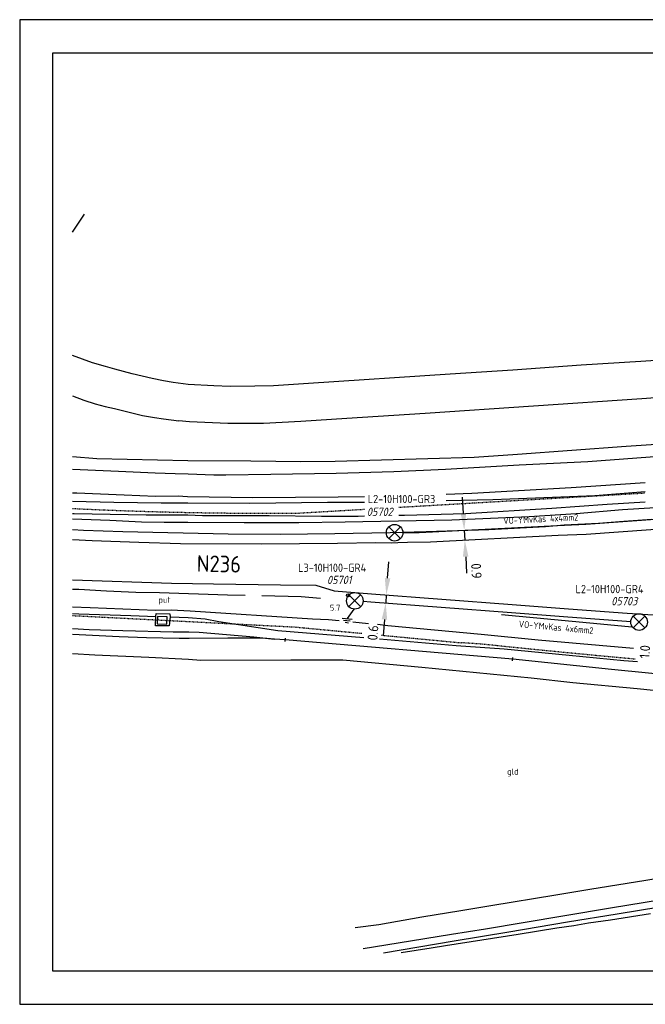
# Model space of a CAD drawing. Extents: x 130725 to 131355, y 479354 to 479502.
# Tile 1 of 19: x 130725 to 130819, y 479354 to 479502. Entities that reach past the tile are written whole.
import ezdxf
from ezdxf.enums import TextEntityAlignment as Align

# ---------------------------------------------------------------- set-up
doc = ezdxf.new("R2010")
doc.units = 0
doc.header["$LTSCALE"] = 5
doc.header["$MEASUREMENT"] = 0
doc.header["$PDMODE"] = 3
doc.linetypes.add('STIPPELFIJN', pattern=[0.003, 0.002, -0.001])
doc.layers.get('0').update_dxf_attribs({"linetype": 'CONTINUOUS'})
doc.layers.get('DEFPOINTS').update_dxf_attribs({"linetype": 'CONTINUOUS'})
for name, color, linetype in [('B99-D', 7, 'CONTINUOUS'), ('C00-F', 3, 'STIPPELFIJN'), ('C00-T', 3, 'STIPPELFIJN'), ('C000G5-VERH-050', 11, 'CONTINUOUS'), ('C06-F', 3, 'CONTINUOUS'), ('E00-F', 7, 'CONTINUOUS'), ('E01-F', 7, 'CONTINUOUS'), ('KADER1', 3, 'CONTINUOUS'), ('L00-F', 4, 'CONTINUOUS'), ('L02-F', 4, 'BESCH'), ('M03-T', 7, 'RASTER'), ('M49-F', 7, 'CONTINUOUS'), ('N32-D', 3, 'CONTINUOUS'), ('Q01-T', 7, 'CONTINUOUS'), ('Q83-T', 7, 'CONTINUOUS'), ('SIV-OV-MAATVOERING', 6, 'CONTINUOUS'), ('SIV-OV-NIEUW-ARM', 2, 'CONTINUOUS'), ('SIV-OV-NIEUW-KABEL', 3, 'CONTINUOUS'), ('SIV-TEKST-025', 7, 'CONTINUOUS'), ('SIV-TEKST-070', 5, 'CONTINUOUS')]:
    doc.layers.add(name, color=color, linetype=linetype)
doc.styles.add('I050-0', font='ISO.shx', dxfattribs={"height": 2.5})
doc.styles.add('ISO', font='ISO.shx')
doc.styles.get("Standard").update_dxf_attribs({"font": 'txt.shx'})
doc.linetypes.add('BESCH', pattern='A,0.005,[136,giskit.shx,S=0.001,R=0,X=0,Y=0.0002],0.005', length=0.01)
doc.linetypes.add('RASTER', pattern='A,0.005,-0.002,[135,giskit.shx,S=0.0008,R=0,X=0,Y=0],-0.002,0.005', length=0.014)
doc.dimstyles.get("Standard").update_dxf_attribs({"dimtxt": 0.18, "dimasz": 0.18, "dimexe": 0.18, "dimexo": 0.0625, "dimgap": 0.09, "dimtad": 0, "dimtih": 1, "dimtoh": 1, "dimdec": 4, "dimzin": 0, "dimtxsty": 'STANDARD', "dimcen": 0.09, "dimazin": 3, "dimtfac": 1, "dimtdec": 4, "dimtofl": 0, "dimtmove": 0, "dimatfit": 3, "dimtolj": 1, "dimtzin": 0})

# ---------------------------------------------------------------- blocks, each defined once
blk = doc.blocks.new('PNH-A6')
at = {"layer": 'KADER1', "color": 7}
for p, q in [((0, 297), (0, 0)), ((1260, 297), (0, 297)), ((0, 0), (1260, 0))]:
    blk.add_line(p, q, dxfattribs=at)
at = {"layer": 'KADER1', "color": 21}
for p, q in [((10, 10), (10, 287)), ((10, 287), (1250, 287)), ((1250, 10), (10, 10))]:
    blk.add_line(p, q, dxfattribs=at)
blk = doc.blocks.new('*D117')
at = {"layer": 'DEFPOINTS', "color": 0}
for p in [(130779.77, 479415.35), (130779.67, 479414.14), (130779.78, 479414.13)]:
    blk.add_point(p, dxfattribs=at)
at = {"layer": 'SIV-OV-MAATVOERING', "color": 0}
for p, q in [((130780.06, 479417.84), (130780.25, 479420.33)), ((130779.87, 479415.34), (130779.78, 479414.13)), ((130779.59, 479411.63), (130779.41, 479409.14))]:
    blk.add_line(p, q, dxfattribs=at)
for points in [[(130779.65, 479417.87), (130780.48, 479417.81), (130779.87, 479415.34)], [(130779.18, 479411.67), (130780.01, 479411.6), (130779.78, 479414.13)]]:
    blk.add_solid(points, dxfattribs=at)
at = {"layer": 'SIV-OV-MAATVOERING', "color": 0, "insert": (130777.86, 479409.62), "char_height": 1.5, "attachment_point": 5, "rotation": 85.6844, "style": 'ISO'}
blk.add_mtext('\\A1;0.6', dxfattribs=at)
blk = doc.blocks.new('*D116')
at = {"layer": 'DEFPOINTS', "color": 0}
for p in [(130821.27, 479412.26), (130821.81, 479412.22), (130821.73, 479411.01)]:
    blk.add_point(p, dxfattribs=at)
at = {"layer": 'SIV-OV-MAATVOERING', "color": 0}
for p, q in [((130821.43, 479414.75), (130821.58, 479417.25)), ((130821.19, 479411.04), (130821.27, 479412.26)), ((130821.03, 479408.55), (130820.87, 479406.05))]:
    blk.add_line(p, q, dxfattribs=at)
for points in [[(130821.01, 479414.78), (130821.84, 479414.73), (130821.27, 479412.26)], [(130820.62, 479408.57), (130821.45, 479408.52), (130821.19, 479411.04)]]:
    blk.add_solid(points, dxfattribs=at)
at = {"layer": 'SIV-OV-MAATVOERING', "color": 0, "insert": (130818.86, 479406.76), "char_height": 1.5, "attachment_point": 5, "rotation": 86.3681, "style": 'ISO'}
blk.add_mtext('\\A1;1.0', dxfattribs=at)
blk = doc.blocks.new('*D78')
at = {"layer": 'DEFPOINTS', "color": 0}
for p in [(130791.63, 479425.09), (130791.71, 479423.6), (130791.71, 479423.6)]:
    blk.add_point(p, dxfattribs=at)
at = {"layer": 'SIV-OV-MAATVOERING', "color": 0}
for p, q in [((130791.5, 479427.59), (130791.37, 479430.09)), ((130791.63, 479425.09), (130791.71, 479423.6)), ((130791.84, 479421.1), (130791.97, 479418.6))]:
    blk.add_line(p, q, dxfattribs=at)
for points in [[(130791.92, 479427.61), (130791.09, 479427.57), (130791.63, 479425.09)], [(130792.26, 479421.12), (130791.42, 479421.08), (130791.71, 479423.6)]]:
    blk.add_solid(points, dxfattribs=at)
at = {"layer": 'SIV-OV-MAATVOERING', "color": 0, "insert": (130793.45, 479418.95), "char_height": 1.5, "attachment_point": 5, "rotation": 272.9749, "style": 'ISO'}
blk.add_mtext('\\A1;0.9', dxfattribs=at)
blk = doc.blocks.new('AE')
at = {"linetype": 'CONTINUOUS'}
for p, q in [((0, 0), (-0.88, -1.52)), ((-1.62, -1.52), (-0.12, -1.52)), ((-1.38, -1.82), (-0.38, -1.82)), ((-1.12, -2.12), (-0.62, -2.12))]:
    blk.add_line(p, q, dxfattribs=at)
blk = doc.blocks.new('OV')
for p, q in [((-0.88, 0.88), (0.88, -0.88)), ((-0.88, -0.88), (0.88, 0.88))]:
    blk.add_line(p, q)
at = {"linetype": 'CONTINUOUS'}
blk.add_circle((0, 0), 1.25, dxfattribs=at)
at = {"layer": 'SIV-TEKST-025', "color": 2, "style": 'ISO'}
blk.add_attdef('MASTGEG.', (-2.7, 6.04), '', height=1.25, dxfattribs=at)
at = {"layer": 'SIV-TEKST-025', "color": 2, "style": 'ISO', "oblique": 13.5}
blk.add_attdef('MASTNR.', (-2.7, 3.8), '', height=1.25, dxfattribs=at)
blk = doc.blocks.new('RONDJE', base_point=(20, 20))
blk.add_circle((20, 20), 0.237)
blk = doc.blocks.new('83')
at = {"linetype": 'CONTINUOUS'}
blk.add_blockref('RONDJE', (0, 0), dxfattribs=at)
at = {"linetype": 'CONTINUOUS', "style": 'ISO'}
blk.add_attdef('83', (0.6, 0), '', height=0.9, dxfattribs=at)
blk = doc.blocks.new('EINDE')
at = {"linetype": 'CONTINUOUS'}
blk.add_line((0.25, 0), (-0.25, 0), dxfattribs=at)
at = {"style": 'ISO'}
blk.add_attdef('EINDE', (0.6, 0), '', height=0.9, dxfattribs=at)

msp = doc.modelspace()

# ---------------------------------------------------------------- linework, layer by layer
at = {"layer": 'C00-F', "color": 8, "flags": 128}
msp.add_lwpolyline([(130817.41461957, 479405.63795538), (130811.638, 479406.172), (130802.776, 479407.029), (130794.048, 479407.924), (130791.17, 479408.12)], dxfattribs=at)
at = {"layer": 'C00-T', "color": 8, "flags": 128}
for points in [[(130781.7629628, 479428.55973451), (130818.88291028, 479430.716528)], [(130732.5639717, 479412.22368633), (130766.11, 479410.5), (130776.25710657, 479409.53630831)], [(130779.16192078, 479409.26043211), (130791.17, 479408.12)]]:
    msp.add_lwpolyline(points, dxfattribs=at)
msp.add_lwpolyline([(130732.5639717, 479428.37077435, 0.0138055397), (130766.45, 479427.67), (130776.59632, 479428.25953523)], format="xyb", dxfattribs=at)
at = {"layer": 'C000G5-VERH-050', "flags": 128}
for points in [[(130732.5639717, 479423.6689508), (130735.51062297, 479423.56215462), (130742.5533143, 479423.27720329), (130748.854, 479423.086), (130761.035, 479423.019), (130772.521, 479423.127), (130778.3, 479423.233), (130780.597, 479423.206), (130781.599, 479423.219), (130783.048, 479423.276), (130786.556, 479423.329), (130805.779, 479424.328), (130810.032, 479424.503), (130829.488, 479425.888)], [(130732.5639717, 479417.58451795), (130747.502, 479417.118), (130753.822, 479416.992), (130763.902, 479416.842), (130769.227, 479416.792), (130772.036, 479415.975), (130777.627, 479415.514), (130798.829, 479413.914), (130807.335, 479413.238), (130816.171, 479412.582), (130825.608, 479411.983), (130830.502, 479411.925), (130839.567, 479411.963), (130844.88999936, 479411.91992047)], [(130758.58689931, 479415.25198694), (130755.937, 479415.312), (130745.68846733, 479415.63094752), (130742.12300125, 479415.6988889), (130737.66541846, 479415.91007379), (130733.53444499, 479416.15290817), (130732.5639717, 479416.17202286)], [(130769.95873354, 479414.80106397), (130767.02, 479415.061), (130761.11151969, 479415.19481111)], [(130732.5639717, 479413.55252469), (130735.21414508, 479413.45938292), (130745.07996042, 479413.04266168), (130747.417, 479413.085), (130750.308, 479412.939), (130768.727, 479411.748), (130771.18, 479411.624), (130772.75829337, 479411.48929613)], [(130816.91544292, 479410.49354327), (130813.212, 479410.835), (130797.23668828, 479412.33983471)], [(130774.8468171, 479411.28175608), (130777.19771066, 479411.03912266)], [(130778.54141362, 479410.9004404), (130780.125, 479410.737), (130794.181, 479409.426), (130802.795, 479408.562), (130817.16347435, 479407.31911461)], [(130937.24687093, 479388.25705993), (130929.885, 479387.099), (130909.113, 479383.753), (130892.637, 479381.18), (130888.626, 479380.5), (130882.168, 479379.518), (130869.326, 479377.324), (130864.597, 479376.531), (130856.574, 479375.216), (130838.896, 479372.26), (130831.478, 479371.055), (130823.515, 479369.684), (130813.962, 479368.121), (130806.513, 479366.862), (130794.853, 479364.931), (130789.685, 479364.124), (130781.662, 479362.835), (130776.368, 479361.958)], [(130775.192, 479365.162), (130778.731, 479365.633), (130785.237, 479366.8), (130791.112, 479367.759), (130795.627, 479368.515), (130805.44, 479370.091), (130810.566, 479370.95), (130819.005, 479372.32), (130823.15, 479373.036), (130833.881, 479374.771), (130844.91481025, 479376.59814489)]]:
    msp.add_lwpolyline(points, dxfattribs=at)
at = {"layer": 'C06-F', "color": 8, "flags": 128}
for points in [[(130788.89292927, 479429.55258105), (130795.92, 479429.709), (130811.338, 479430.339), (130818.88291028, 479430.9154164)], [(130732.5639717, 479429.48132775), (130738.77394497, 479429.34506206), (130745.90470061, 479429.23888711), (130749.963, 479429.244), (130759.308, 479429.189), (130771.016, 479429.298), (130776.59632, 479429.31707049)], [(130818.88291028, 479429.33745137), (130813.185, 479428.975), (130804.823, 479428.351), (130791.795, 479427.554), (130782.634, 479427.316), (130781.7629628, 479427.29947154)], [(130776.59632, 479427.20143138), (130775.625, 479427.183), (130770.099, 479427.154), (130762.209, 479427.258), (130752.17, 479427.286), (130749.95, 479427.345), (130743.68755933, 479427.38376446), (130732.81309078, 479427.55682169), (130732.5639717, 479427.56884407)], [(130732.5639717, 479412.53644454), (130733.52644877, 479412.49867171), (130741.37107431, 479412.24819414), (130745.11531677, 479412.09218845)], [(130747.28433952, 479412.04565858), (130750.007, 479411.92), (130752.561, 479411.715), (130754.611, 479411.323), (130763.532, 479409.982), (130776.46738575, 479408.88840781)], [(130732.5639717, 479410.26852548), (130735.05566815, 479410.13104972), (130740.16664613, 479409.95345601), (130747.74337188, 479409.7905132), (130750.082, 479409.784), (130751.66, 479409.733), (130759.906, 479408.994), (130763.00798672, 479408.67581047)], [(130778.8537653, 479408.68665689), (130790.406, 479407.71), (130797.66, 479407.189), (130807.46, 479406.238), (130815.705, 479405.457), (130817.75746152, 479405.28111786)], [(130779.46476675, 479361.370389), (130790.101, 479363.174), (130798.349, 479364.528), (130807.17, 479366.013), (130814.673, 479367.232), (130830.588, 479369.862)], [(130819.692, 479367.244), (130813.652, 479366.285), (130810.369, 479365.816), (130808.139, 479365.414), (130805.592, 479365.056), (130799.769, 479364.119), (130788.789, 479362.421), (130786.657, 479362.042), (130782.09811401, 479361.370389)]]:
    msp.add_lwpolyline(points, dxfattribs=at)
at = {"layer": 'E00-F', "color": 8, "flags": 128}
for points in [[(130828.729, 479451.221), (130818.246, 479450.535), (130809.239, 479449.976), (130798.955, 479449.255), (130789.481, 479448.644), (130768.152, 479447.205), (130762.85, 479446.88), (130760.062, 479446.808), (130756.329, 479446.79), (130753.846, 479446.845), (130750.023, 479447.062), (130747.72803255, 479447.37212141), (130746.30046929, 479447.63101883), (130744.57529843, 479447.9772745), (130741.54086597, 479448.67225708), (130738.92216626, 479449.39941869), (130737.55313602, 479449.80720818), (130735.5890671, 479450.36000634), (130732.5639717, 479451.44978245)], [(130825.895, 479445.44), (130818.411, 479444.898), (130785.721, 479442.717), (130773.922, 479441.96), (130766.994, 479441.472), (130761.341, 479441.166), (130755.97, 479441.166), (130750.192, 479441.437), (130748.569, 479441.599)]]:
    msp.add_lwpolyline(points, dxfattribs=at)
at = {"layer": 'E01-F', "color": 8, "flags": 128}
for points in [[(130732.5639717, 479445.38445404), (130734.28575413, 479444.70758024), (130735.9824528, 479444.15319342), (130737.47013774, 479443.77581781), (130738.89805404, 479443.45750478), (130740.11801571, 479443.13795612), (130743.12291688, 479442.41308923), (130744.90732683, 479442.0968944), (130746.30500577, 479441.86752826), (130748.569, 479441.599)], [(130732.5639717, 479426.80595991), (130738.19602844, 479426.60841372), (130742.9805736, 479426.36946271), (130746.39750066, 479426.30063874), (130749.928, 479426.318), (130758.427, 479426.278), (130766.672, 479426.278), (130773.682, 479426.345), (130789.748, 479426.639), (130801.418, 479427.178), (130808.523, 479427.636), (130815.492, 479428.214), (130824.549, 479428.78)], [(130819.89, 479426.699), (130815.692, 479426.432), (130811.863, 479426.121), (130806.71, 479425.854), (130803.856, 479425.611), (130795.314, 479425.167), (130785.881, 479424.832), (130780.451, 479424.699), (130772.13, 479424.543), (130763.859, 479424.431), (130756.049, 479424.497), (130740.13762674, 479424.83741905), (130734.19465372, 479425.0397781), (130732.5639717, 479425.1690021)]]:
    msp.add_lwpolyline(points, dxfattribs=at)
at = {"layer": 'L00-F', "color": 8, "flags": 128}
for points in [[(130732.5639717, 479470.04103761), (130734.38631584, 479472.78304406)], [(130732.5639717, 479434.32184235), (130739.51863472, 479434.0137768), (130745.04605151, 479433.74953091), (130748.04724582, 479433.6485279), (130749.986, 479433.61), (130753.85, 479433.459), (130755.663, 479433.459), (130762.464, 479433.545), (130772.316, 479433.696), (130781.023, 479433.934), (130788.806, 479434.301), (130799.912, 479434.929), (130810.268, 479435.468), (130825.059, 479436.568), (130857.119, 479438.768), (130884.608, 479440.686), (130896.554, 479441.484), (130909.876, 479442.24), (130921.153, 479442.972), (130930.532, 479443.533), (130939.39, 479444.134), (130945.946, 479444.521), (130947.74242446, 479444.56523439)], [(130788.89292927, 479430.53894489), (130792.794, 479430.699), (130807.761, 479431.519), (130818.88291028, 479432.27320197)], [(130732.5639717, 479430.73453396), (130733.21028924, 479430.7083202), (130740.34192747, 479430.45360622), (130745.09658832, 479430.2441865), (130748.48327802, 479430.26430944), (130749.914, 479430.156), (130759.744, 479430.027), (130772.617, 479430.115), (130776.59632, 479430.19187967)], [(130763.00798672, 479408.67581047), (130761.276, 479408.797), (130755.961, 479408.832), (130750.16, 479408.762), (130748.665, 479408.77), (130743.70840598, 479408.87527276), (130739.60784639, 479408.99945244), (130732.5639717, 479409.37674417)], [(130764.631, 479408.562), (130763.00798672, 479408.67581047)], [(130732.5639717, 479406.47639587), (130735.93996517, 479406.30386194), (130744.05266701, 479405.93614181), (130750.027, 479405.628), (130751.887, 479405.504), (130765.478, 479405.554), (130773.325, 479405.528), (130785.246, 479404.416), (130801.719, 479402.854), (130808, 479402.137), (130817.687, 479401.196), (130834.365, 479399.512), (130845.731, 479398.299), (130853.735, 479397.518), (130854.262, 479399.786), (130845.141, 479400.824), (130831.591, 479402.33), (130813.841, 479404.078), (130798.94, 479405.626)]]:
    msp.add_lwpolyline(points, dxfattribs=at)
at = {"layer": 'L02-F', "color": 8, "flags": 128}
msp.add_lwpolyline([(130798.94, 479405.626), (130764.631, 479408.562)], dxfattribs=at)
at = {"layer": 'M03-T', "color": 8, "flags": 128}
msp.add_lwpolyline([(130732.5639717, 479436.2165839), (130736.23930263, 479435.92536722), (130749.96507895, 479435.6226532), (130759.465, 479435.543), (130766.966, 479435.441), (130772.184, 479435.492), (130793.096, 479436.105), (130799.661, 479436.563), (130816.044, 479437.761), (130826.623, 479438.474), (130843.827, 479439.595), (130850.27, 479440.131), (130858.93, 479440.692), (130877.848, 479442.015), (130902.83, 479443.698), (130916.819, 479444.717), (130935.701, 479446.041), (130944.188, 479446.659), (130942.494, 479452.283), (130945.371, 479455.032), (130953.513, 479461.116), (130957.35, 479463.906), (130961.317, 479467.548), (130965.923, 479472.182)], dxfattribs=at)
at = {"layer": 'M49-F', "color": 8, "flags": 128}
for points in [[(130747.28433952, 479412.04565858), (130747.14392028, 479410.678217), (130745.06419745, 479410.69556861), (130745.11531677, 479412.09218845)], [(130745.11531677, 479412.09218845), (130745.17226114, 479412.50845075), (130747.25216048, 479412.46139133), (130747.28433952, 479412.04565858)], [(130745.39527539, 479412.09556677), (130745.34367193, 479410.99531752), (130746.80083329, 479410.91653389), (130746.85222467, 479412.04650814), (130745.39527539, 479412.09556677)]]:
    msp.add_lwpolyline(points, dxfattribs=at)
at = {"layer": 'SIV-OV-NIEUW-KABEL'}
for p, q in [((130809.94789174, 479426.00080846), (130821.81638758, 479426.84568236)), ((130784.81386421, 479424.74048717), (130805.70923928, 479425.82639882)), ((130805.70923928, 479425.82639882), (130809.94789174, 479426.00080846)), ((130782.39314917, 479424.74657014), (130784.8138642, 479424.74048717))]:
    msp.add_line(p, q, dxfattribs=at)
at = {"layer": 'SIV-OV-NIEUW-KABEL', "flags": 128}
msp.add_lwpolyline([(130776.40611022, 479414.38975595), (130777.53090869, 479414.29701188), (130798.73471107, 479412.69687586), (130807.24145091, 479412.02081706), (130816.08714051, 479411.36409769), (130816.70346067, 479411.32497766)], dxfattribs=at)

# ---------------------------------------------------------------- block references
at = {"layer": 'Q01-T', "color": 8}
for p, rotation in [((130764.631, 479408.562), 263.327763), ((130798.94, 479405.626), 265.121664)]:
    msp.add_blockref('EINDE', p, dxfattribs=dict(at, rotation=rotation))
at = {"layer": 'Q83-T'}
ref = msp.add_blockref('83', (130774.10793701, 479415.2663822), dxfattribs=dict(at, rotation=359.8027994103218))
ref.add_attrib('783       ', '5.7', (130771.35927108, 479412.94823233), dxfattribs={"layer": '0', "height": 0.9, "rotation": 359.8027994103, "style": 'ISO'})
at = {"layer": 'SIV-OV-MAATVOERING', "xscale": 0.5, "yscale": 0.5, "zscale": 0.5}
msp.add_blockref('PNH-A6', (130724.59881966, 479353.58997539), dxfattribs=at)
at = {"layer": 'SIV-OV-NIEUW-ARM'}
ref = msp.add_blockref('OV', (130781.12953069, 479424.71561963), dxfattribs=at)
ref.add_attrib('MASTGEG.', 'L2-10H100-GR3', (130777.07595356, 479429.1724621), dxfattribs={"layer": 'SIV-TEKST-025', "color": 2, "height": 1.25, "style": 'ISO'})
ref.add_attrib('MASTNR.', '05702', (130776.93476352, 479427.2442718), dxfattribs={"layer": 'SIV-TEKST-025', "color": 2, "height": 1.25, "style": 'ISO', "oblique": 13.5})
ref = msp.add_blockref('OV', (130775.12280137, 479414.44603039), dxfattribs=at)
ref.add_attrib('MASTGEG.', 'L3-10H100-GR4', (130766.58511797, 479418.80637994), dxfattribs={"layer": 'SIV-TEKST-025', "color": 2, "height": 1.25, "style": 'ISO'})
ref.add_attrib('MASTNR.', '05701', (130770.92803421, 479416.97468256), dxfattribs={"layer": 'SIV-TEKST-025', "color": 2, "height": 1.25, "style": 'ISO', "oblique": 13.5})
ref = msp.add_blockref('OV', (130817.9874621, 479411.23722344), dxfattribs=at)
ref.add_attrib('MASTGEG.', 'L2-10H100-GR4', (130808.41313177, 479415.59030367), dxfattribs={"layer": 'SIV-TEKST-025', "color": 2, "height": 1.25, "style": 'ISO'})
ref.add_attrib('MASTNR.', '05703', (130813.79269493, 479413.76587561), dxfattribs={"layer": 'SIV-TEKST-025', "color": 2, "height": 1.25, "style": 'ISO', "oblique": 13.5})
at = {"layer": 'SIV-OV-NIEUW-ARM', "rotation": 354.0520410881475}
msp.add_blockref('AE', (130774.99054365, 479413.19227622), dxfattribs=at)

# ---------------------------------------------------------------- texts
at = {"layer": 'B99-D', "color": 8, "linetype": 'CONTINUOUS', "style": 'ISO'}
msp.add_text('put', height=0.9, dxfattribs=at).set_placement((130745.52174882, 479414.15208017))
at = {"layer": 'N32-D', "color": 8, "style": 'ISO'}
msp.add_text('gld', height=0.9, dxfattribs=at).set_placement((130798.95123144, 479388.54889173), align=Align.MIDDLE)
at = {"layer": 'SIV-TEKST-025', "style": 'ISO'}
for s, rotation, p in [('VO-YMvKas 4x4mm2', 2.8034840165, (130797.53444024, 479426.0116004)), ('VO-YMvKas 4x6mm2', 354.8071268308, (130799.80957347, 479410.46473096))]:
    msp.add_text(s, height=1, rotation=rotation, dxfattribs=at).set_placement(p)
at = {"layer": 'SIV-TEKST-070', "style": 'I050-0'}
msp.add_text('N236', height=2.5, rotation=358.7823913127, dxfattribs=at).set_placement((130751.26979488, 479418.83525847))

# ---------------------------------------------------------------- dimensions: what is measured, and where the dimension line sits
at = {"layer": 'SIV-OV-MAATVOERING'}
for base, p1, p2, angle, text, override, picture, middle in [((130791.70990692, 479423.59684337), (130791.63205848, 479425.09482188), (130791.70990692, 479423.59684337), 272.9749278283, '0.9', {"dimtxt": 1.5, "dimasz": 2.5, "dimexe": 1.25, "dimexo": 0.625, "dimgap": 0.625, "dimtad": 1, "dimtih": 0, "dimtoh": 0, "dimzin": 8, "dimtxsty": 'ISO', "dimcen": 2.5, "dimse1": 1, "dimse2": 1, "dimtofl": 1, "dimtmove": 2}, '*D78', (130793.45123924, 479418.95186429)), ((130779.78182, 479414.12714781), (130779.76682085, 479415.35251932), (130779.67495728, 479414.13521216), 265.6843780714, '0.6', {"dimtxt": 1.5, "dimasz": 2.5, "dimexe": 1.25, "dimexo": 0.625, "dimgap": 0.625, "dimtad": 1, "dimtih": 0, "dimtoh": 0, "dimdec": 8, "dimzin": 8, "dimtxsty": 'ISO', "dimcen": 2.5, "dimse1": 1, "dimse2": 1, "dimtdec": 8, "dimtofl": 1, "dimtmove": 2}, '*D117', (130777.85536528, 479409.61721813)), ((130821.26773669, 479412.25849197), (130821.72812682, 479411.0060442), (130821.80545772, 479412.2243609), 86.368105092, '1.0', {"dimtxt": 1.5, "dimasz": 2.5, "dimexe": 1.25, "dimexo": 0.625, "dimgap": 0.625, "dimtad": 1, "dimtih": 0, "dimtoh": 0, "dimdec": 8, "dimzin": 8, "dimtxsty": 'ISO', "dimcen": 2.5, "dimse1": 1, "dimse2": 1, "dimtdec": 8, "dimtofl": 1, "dimtmove": 2}, '*D116', (130818.85686498, 479406.75838678))]:
    dim = msp.add_linear_dim(base=base, p1=p1, p2=p2, angle=angle, text=text, dimstyle='STANDARD', override=override, dxfattribs=at)
    dim.commit()
    dim.dimension.update_dxf_attribs({"geometry": picture, "text_midpoint": middle, "dimtype": 161})

doc.saveas('drawing.dxf')
